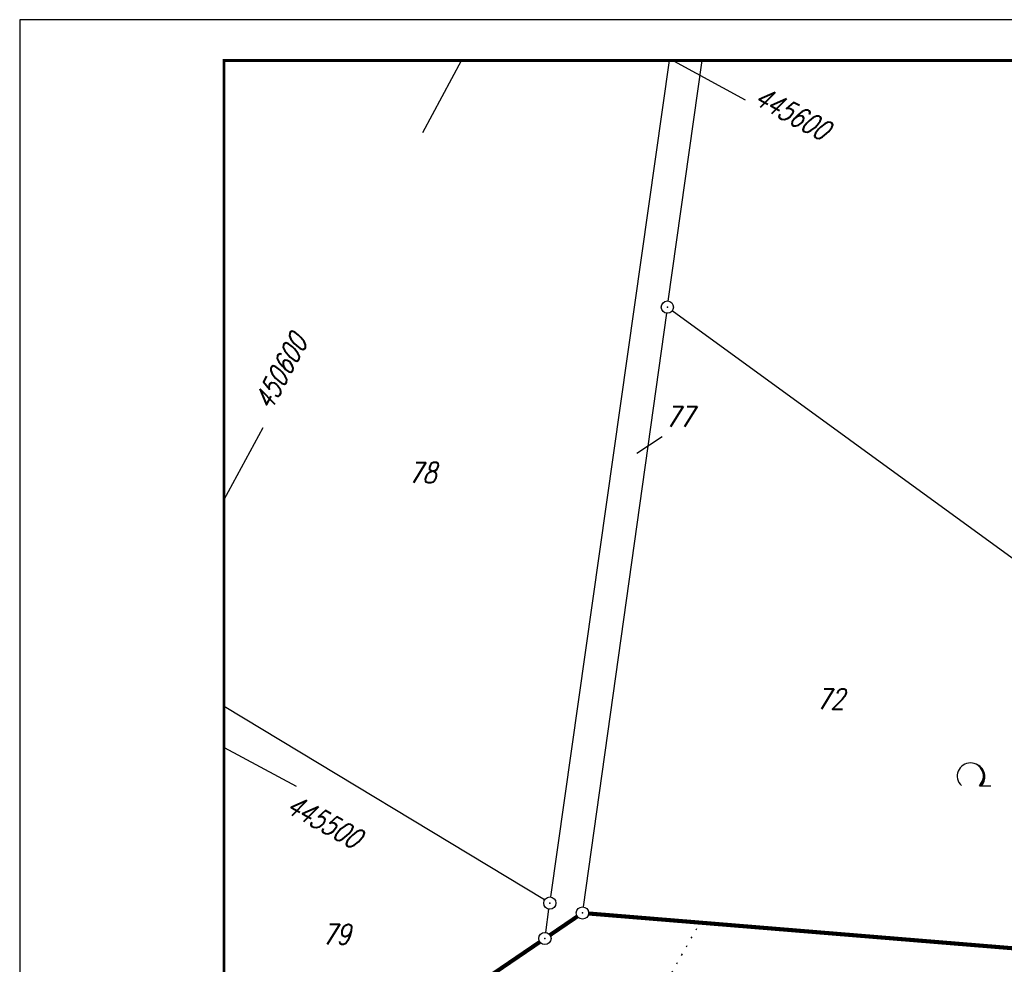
# Model space of a CAD drawing. Extents: x 0 to 1135, y 0 to 420.
# Tile 4 of 55: x 0 to 120, y 304 to 420. Entities that reach past the tile are written whole.
import ezdxf

# ---------------------------------------------------------------- set-up
doc = ezdxf.new("R2010")
doc.units = 0
doc.header["$LTSCALE"] = 2
doc.header["$MEASUREMENT"] = 0
doc.linetypes.add('AUSGEZOGEN', pattern=[0])
doc.linetypes.add('PUNKTX2_STR', pattern=[0.6, 0.1, -0.5])
doc.layers.get('0').update_dxf_attribs({"color": 8, "linetype": 'AUSGEZOGEN'})
for name, color, linetype in [('FLSTNR', 8, 'AUSGEZOGEN'), ('GRENZL', 8, 'AUSGEZOGEN'), ('GRENZL-BAB', 7, 'AUSGEZOGEN'), ('GRENZP', 8, 'AUSGEZOGEN'), ('GRENZP-BAB', 7, 'AUSGEZOGEN'), ('NETZ', 250, 'AUSGEZOGEN'), ('NUTZUNG', 8, 'PUNKTX2_STR'), ('RAHMEN', 250, 'AUSGEZOGEN'), ('WALD', 8, 'AUSGEZOGEN')]:
    doc.layers.add(name, color=color, linetype=linetype)
doc.styles.add('ROMANS', font='romans.shx', dxfattribs={"width": 0.8})

# ---------------------------------------------------------------- blocks, each defined once
blk = doc.blocks.new('LW')
at = {"color": 0}
blk.add_line((1.18, 0), (2.58, 0), dxfattribs=at)
for centre, radius, start, end in [((0.07, 1.19), 1.6, 312.7202, 226.7249), ((0.17, 1.08), 1.68, 321.1992, 68.9844), ((0.08, 1.13), 1.67, 319.2916, 65.2101)]:
    blk.add_arc(centre, radius, start, end, dxfattribs=at)
blk = doc.blocks.new('GST')
at = {"color": 0}
blk.add_circle((0, 0), 0.75, dxfattribs=at)
blk.add_point((0, 0), dxfattribs=at)

msp = doc.modelspace()

# ---------------------------------------------------------------- linework, layer by layer
at = {"layer": 'FLSTNR'}
msp.add_line((75.5, 367), (78.62, 369.02), dxfattribs=at)
at = {"layer": 'GRENZL'}
for p, q in [((64.97, 312.73), (79.49, 415)), ((79.34, 385.6), (83.49, 415)), ((169.85, 318.91), (79.84, 384.42)), ((79.13, 384.12), (68.95, 311.52)), ((64.22, 312.37), (25, 336)), ((64.36, 308.39), (64.76, 311.24))]:
    msp.add_line(p, q, dxfattribs=at)
at = {"layer": 'GRENZL-BAB', "const_width": 0.5}
for points in [[(69.59, 310.71), (127.58, 305.96)], [(68.23, 310.35), (64.88, 308.07)], [(25, 280.93), (63.64, 307.23)]]:
    msp.add_lwpolyline(points, dxfattribs=at)
at = {"layer": 'NETZ'}
for p, q in [((54.03, 414.98), (49.28, 406.18)), ((79.98, 414.98), (88.78, 410.22)), ((25.02, 361.33), (29.78, 370.12)), ((25.02, 331.02), (33.82, 326.26))]:
    msp.add_line(p, q, dxfattribs=at)
at = {"layer": 'NUTZUNG'}
msp.add_line((69.78, 285.73), (83.25, 309.59), dxfattribs=at)
at = {"layer": 'RAHMEN'}
for p, q in [((1135, 420), (0, 420)), ((0, 420), (0, 0))]:
    msp.add_line(p, q, dxfattribs=at)
at = {"layer": 'RAHMEN', "const_width": 0.35}
msp.add_lwpolyline([(25, 5), (1130, 5), (1130, 415), (25, 415), (25, 5)], dxfattribs=at)

# ---------------------------------------------------------------- block references
at = {"layer": 'GRENZP'}
for p in [(79.24, 384.86), (64.86, 311.99)]:
    msp.add_blockref('GST', p, dxfattribs=at)
at = {"layer": 'GRENZP-BAB'}
for p in [(68.85, 310.77), (64.26, 307.65)]:
    msp.add_blockref('GST', p, dxfattribs=at)
at = {"layer": 'WALD'}
msp.add_blockref('LW', (116.24, 326.33), dxfattribs=at)

# ---------------------------------------------------------------- texts
at = {"layer": 'FLSTNR', "style": 'ROMANS', "oblique": 15, "width": 0.8}
for s, p in [('77', (79.03, 370.2)), ('78', (47.57, 363.35)), ('72', (97.48, 335.7)), ('79', (37.03, 306.92))]:
    msp.add_text(s, height=2.5, dxfattribs=at).set_placement(p)
at = {"layer": 'NETZ', "style": 'ROMANS', "oblique": 16.6, "width": 0.75}
for s, rotation, p in [('445600', 331.5965, (89.66, 409.75)), ('450600', 61.5965, (30.71, 372.09)), ('445500', 331.5965, (32.38, 323.16))]:
    msp.add_text(s, height=2.5, rotation=rotation, dxfattribs=at).set_placement(p)

doc.saveas('drawing.dxf')
